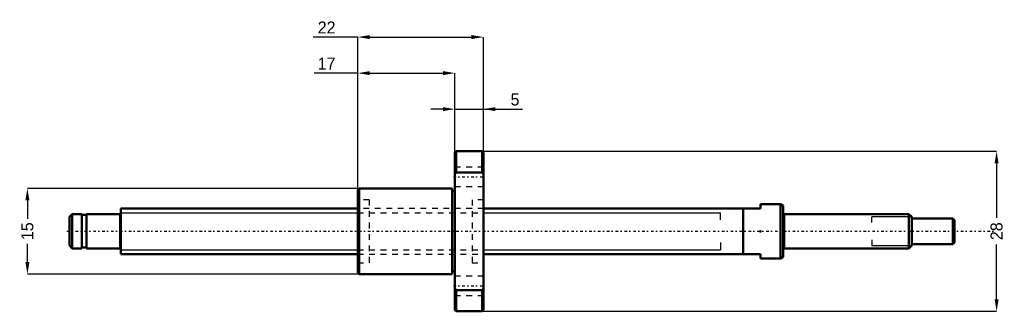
# Model space of a CAD drawing. Header units: millimetres. Extents: x -18 to 155, y -14 to 37.
import ezdxf

# ---------------------------------------------------------------- set-up
doc = ezdxf.new("R2010")
doc.units = ezdxf.units.MM
doc.linetypes.add('Center', pattern=[1.5, 0.45, -0.5, 0.05, -0.5])
doc.linetypes.add('Dashed', pattern=[2, 1, -1])
for name, color, linetype, lineweight in [('2d ConnectionPoints', 7, 'Continuous', 50), ('AM_0', 7, 'Continuous', 50), ('AM_4', 3, 'Continuous', 25), ('AM_5', 3, 'Continuous', 25), ('AM_7', 7, 'Center', 25), ('AM_9', 6, 'Dashed', 25)]:
    doc.layers.add(name, color=color, linetype=linetype, lineweight=lineweight)
doc.dimstyles.new('ISO-25', dxfattribs={"dimtxt": 2.5, "dimasz": 2.5, "dimexe": 1.25, "dimexo": 0.625, "dimtad": 1, "dimtxsty": 'Standard', "dimcen": 2.5, "dimadec": 0, "dimazin": 0, "dimtfac": 1, "dimtmove": 0, "dimatfit": 3, "dimfxl": 0, "dimarcsym": 0})

# ---------------------------------------------------------------- blocks, each defined once
blk = doc.blocks.new('1_BNK_0802_3RRG0_155LC5YRR_Nut_0_in_BNK0802_3RRG0_155LC5Y_63_5__4')
at = {"layer": 'AM_0'}
for p, q in [((58.75, 14), (58.5, 13.75)), ((63.25, 14), (58.75, 14)), ((58.75, 14), (58.75, 10.28)), ((63.5, 13.75), (63.25, 14)), ((63.25, 14), (63.25, 10.28)), ((58.5, 13.75), (58.5, -13.75)), ((63.5, 13.75), (63.5, -13.75)), ((58.5, 9.94), (58.75, 10.28)), ((58.75, 10.28), (63.25, 10.28)), ((63.25, 10.28), (63.5, 9.94)), ((41.75, 7.5), (41.5, 7.25)), ((41.5, 7.25), (41.5, -7.25)), ((58, 7.5), (41.75, 7.5)), ((41.75, 7.5), (41.75, -7.5)), ((58, 7.5), (58, -7.5)), ((58.5, 7), (58, 7)), ((41.5, -7.25), (41.75, -7.5)), ((41.75, -7.5), (58, -7.5)), ((58, -7), (58.5, -7)), ((58.75, -10.28), (58.5, -9.94)), ((63.25, -10.28), (58.75, -10.28)), ((58.75, -10.28), (58.75, -14)), ((63.5, -9.94), (63.25, -10.28)), ((63.25, -10.28), (63.25, -14)), ((58.5, -13.75), (58.75, -14)), ((63.25, -14), (63.5, -13.75)), ((58.75, -14), (63.25, -14))]:
    blk.add_line(p, q, dxfattribs=at)
at = {"layer": 'AM_7'}
for p, q in [((58.25, 9.53), (63.75, 9.53)), ((58.25, -9.53), (63.75, -9.53))]:
    blk.add_line(p, q, dxfattribs=at)
at = {"layer": 'AM_9'}
for p, q in [((63.5, 11.23), (58.5, 11.23)), ((58.5, 7.83), (63.5, 7.83)), ((43.5, 5.5), (41.5, 5.5)), ((43.5, 5.5), (43.5, -5.5)), ((61.5, 5.5), (61.5, -5.5)), ((63.5, 5.5), (61.5, 5.5)), ((61.5, 4), (43.5, 4)), ((43.5, -4), (61.5, -4)), ((41.5, -5.5), (43.5, -5.5)), ((61.5, -5.5), (63.5, -5.5)), ((63.5, -7.83), (58.5, -7.83)), ((58.5, -11.23), (63.5, -11.23))]:
    blk.add_line(p, q, dxfattribs=at)
blk = doc.blocks.new('2_BNK_0802_3RRG0_155LC5Y_Shaft_0_in_BNK0802_3RRG0_155LC5Y_63_5__4')
at = {"layer": 'AM_0'}
for p, q in [((0, 4), (0, -4)), ((41.5, 4), (0, 4)), ((112, 4), (63.5, 4)), ((109, 4), (109, -4)), ((115.5, 4.75), (112, 4.75)), ((112, 4.75), (112, 4)), ((115.5, 4.75), (115.5, -4.75)), ((116, 4.461), (115.5, 4.75)), ((116, 4.461), (116, -4.461)), ((-8.5, 3), (-9, 2.5)), ((-9, 2.5), (-9, -2.5)), ((-8.5, 3), (-8.5, -3)), ((-6.8, 3), (-8.5, 3)), ((-6.8, 3), (-6.8, -3)), ((-6, 2.85), (-6.8, 2.85)), ((-6, 3), (-6, -3)), ((-0.2, 3), (-6, 3)), ((138, 3), (116.2, 3)), ((138, 3), (138, -3)), ((138.5, 2.5), (138, 3)), ((138.5, 2.5), (138.5, -2.5)), ((145.7, 2.25), (138.5, 2.25)), ((146, 1.95), (145.7, 2.25)), ((145.7, 2.25), (145.7, -2.25)), ((146, 1.95), (146, -1.95)), ((-9, -2.5), (-8.5, -3)), ((-8.5, -3), (-6.8, -3)), ((-6.8, -2.85), (-6, -2.85)), ((-6, -3), (-0.2, -3)), ((116.2, -3), (138, -3)), ((138, -3), (138.5, -2.5)), ((138.5, -2.25), (145.7, -2.25)), ((145.7, -2.25), (146, -1.95)), ((0, -4), (41.5, -4)), ((63.5, -4), (112, -4)), ((112, -4), (112, -4.75)), ((112, -4.75), (115.5, -4.75)), ((115.5, -4.75), (116, -4.461))]:
    blk.add_line(p, q, dxfattribs=at)
for centre, start, end in [((-0.2, 3.2), 270, 360), ((116.2, 3.2), 180, 270), ((-0.2, -3.2), 0, 90), ((116.2, -3.2), 90, 180)]:
    blk.add_arc(centre, 0.2, start, end, dxfattribs=at)
at = {"layer": 'AM_4'}
for p, q in [((-0.2, 3), (-0.2, -3)), ((116.2, 3), (116.2, -3))]:
    blk.add_line(p, q, dxfattribs=at)
at = {"layer": 'AM_5'}
for p, q in [((0, 3.233), (41.5, 3.233)), ((63.5, 3.233), (105, 3.233)), ((105, 2), (105, 3.233)), ((138.46, 2.54), (131.5, 2.54)), ((131.5, 1.5), (131.5, 2.54)), ((131.5, -1.5), (131.5, -2.54)), ((0, -3.233), (41.5, -3.233)), ((63.5, -3.233), (105, -3.233)), ((105, -2), (105, -3.233)), ((138.46, -2.54), (131.5, -2.54))]:
    blk.add_line(p, q, dxfattribs=at)
at = {"layer": 'AM_5', "linetype": 'Dashed'}
for p, q in [((41.5, 3.233), (63.5, 3.233)), ((41.5, -3.233), (63.5, -3.233))]:
    blk.add_line(p, q, dxfattribs=at)
at = {"layer": 'AM_7'}
blk.add_line((-9.45, 0), (153.3, 0), dxfattribs=at)
at = {"layer": 'AM_9'}
for p, q in [((63.5, 4), (41.5, 4)), ((41.5, -4), (63.5, -4))]:
    blk.add_line(p, q, dxfattribs=at)
blk = doc.blocks.new('*D3')
at = {"layer": 'AM_5', "color": 0, "lineweight": -2}
for p, q in [((41.75, 7.5), (-16.35, 7.5)), ((-16.35, 5.4), (-16.35, 2.18)), ((-16.35, -5.4), (-16.35, -2.18)), ((41.75, -7.5), (-16.35, -7.5))]:
    blk.add_line(p, q, dxfattribs=at)
at = {"layer": 'AM_5', "color": 0}
for points in [[(-16, 5.4), (-16.7, 5.4), (-16.35, 7.5)], [(-16.7, -5.4), (-16, -5.4), (-16.35, -7.5)]]:
    blk.add_solid(points, dxfattribs=at)
at = {"layer": 'Defpoints', "color": 0}
for p in [(41.75, 7.5), (-16.35, -7.5), (41.75, -7.5)]:
    blk.add_point(p, dxfattribs=at)
at = {"layer": 'AM_5', "color": 0, "insert": (-16.35, 0), "char_height": 2.1, "attachment_point": 5, "rotation": 90}
blk.add_mtext('15', dxfattribs=at)
blk = doc.blocks.new('*D4')
at = {"layer": 'AM_5', "color": 0, "lineweight": -2}
for p, q in [((63.25, 14), (153.35, 14)), ((153.35, 11.9), (153.35, 2.33)), ((153.35, -11.9), (153.35, -2.33)), ((63.25, -14), (153.35, -14))]:
    blk.add_line(p, q, dxfattribs=at)
at = {"layer": 'AM_5', "color": 0}
for points in [[(153.7, 11.9), (153, 11.9), (153.35, 14)], [(153, -11.9), (153.7, -11.9), (153.35, -14)]]:
    blk.add_solid(points, dxfattribs=at)
at = {"layer": 'Defpoints', "color": 0}
for p in [(63.25, 14), (63.25, -14), (153.35, -14)]:
    blk.add_point(p, dxfattribs=at)
at = {"layer": 'AM_5', "color": 0, "insert": (153.35, 0), "char_height": 2.1, "attachment_point": 5, "rotation": 90}
blk.add_mtext('28', dxfattribs=at)
blk = doc.blocks.new('*D5')
at = {"layer": 'AM_5', "color": 0, "lineweight": -2}
for p, q in [((56.4, 21.35), (54.3, 21.35)), ((58.5, 13.75), (58.5, 21.35)), ((58.5, 21.35), (63.5, 21.35)), ((63.5, 13.75), (63.5, 21.35)), ((63.5, 21.35), (70.36, 21.35)), ((65.6, 21.35), (67.7, 21.35))]:
    blk.add_line(p, q, dxfattribs=at)
at = {"layer": 'AM_5', "color": 0}
for points in [[(56.4, 21), (56.4, 21.7), (58.5, 21.35)], [(65.6, 21.7), (65.6, 21), (63.5, 21.35)]]:
    blk.add_solid(points, dxfattribs=at)
at = {"layer": 'Defpoints', "color": 0}
for p in [(63.5, 21.35), (58.5, 13.75), (63.5, 13.75)]:
    blk.add_point(p, dxfattribs=at)
at = {"layer": 'AM_5', "color": 0, "insert": (69.03, 23.03), "char_height": 2.1, "attachment_point": 5}
blk.add_mtext('5', dxfattribs=at)
blk = doc.blocks.new('*D6')
at = {"layer": 'AM_5', "color": 0, "lineweight": -2}
for p, q in [((41.5, 27.65), (33.86, 27.65)), ((41.5, 7.25), (41.5, 27.65)), ((43.6, 27.65), (56.4, 27.65)), ((58.5, 13.75), (58.5, 27.65))]:
    blk.add_line(p, q, dxfattribs=at)
at = {"layer": 'AM_5', "color": 0}
for points in [[(43.6, 28), (43.6, 27.3), (41.5, 27.65)], [(56.4, 27.3), (56.4, 28), (58.5, 27.65)]]:
    blk.add_solid(points, dxfattribs=at)
at = {"layer": 'Defpoints', "color": 0}
for p in [(58.5, 27.65), (58.5, 13.75), (41.5, 7.25)]:
    blk.add_point(p, dxfattribs=at)
at = {"layer": 'AM_5', "color": 0, "insert": (36.04, 29.33), "char_height": 2.1, "attachment_point": 5}
blk.add_mtext('17', dxfattribs=at)
blk = doc.blocks.new('*D7')
at = {"layer": 'AM_5', "color": 0, "lineweight": -2}
for p, q in [((41.5, 33.95), (33.71, 33.95)), ((41.5, 7.25), (41.5, 33.95)), ((43.6, 33.95), (61.4, 33.95)), ((63.5, 13.75), (63.5, 33.95))]:
    blk.add_line(p, q, dxfattribs=at)
at = {"layer": 'AM_5', "color": 0}
for points in [[(43.6, 34.3), (43.6, 33.6), (41.5, 33.95)], [(61.4, 33.6), (61.4, 34.3), (63.5, 33.95)]]:
    blk.add_solid(points, dxfattribs=at)
at = {"layer": 'Defpoints', "color": 0}
for p in [(63.5, 33.95), (63.5, 13.75), (41.5, 7.25)]:
    blk.add_point(p, dxfattribs=at)
at = {"layer": 'AM_5', "color": 0, "insert": (36.04, 35.63), "char_height": 2.1, "attachment_point": 5}
blk.add_mtext('22', dxfattribs=at)

msp = doc.modelspace()

# ---------------------------------------------------------------- linework, layer by layer
at = {"layer": '2d ConnectionPoints'}
for p in [(0, 0), (112, 0)]:
    msp.add_point(p, dxfattribs=at)

# ---------------------------------------------------------------- block references
for name in ['1_BNK_0802_3RRG0_155LC5YRR_Nut_0_in_BNK0802_3RRG0_155LC5Y_63_5__4', '2_BNK_0802_3RRG0_155LC5Y_Shaft_0_in_BNK0802_3RRG0_155LC5Y_63_5__4']:
    msp.add_blockref(name, (0, 0))

# ---------------------------------------------------------------- dimensions: what is measured, and where the dimension line sits
at = {"layer": 'AM_5'}
for base, p1, p2, text, picture, middle in [((63.5, 33.95), (41.5, 7.25), (63.5, 13.75), '22', '*D7', (36.04, 33.95)), ((58.5, 27.65), (41.5, 7.25), (58.5, 13.75), '17', '*D6', (36.04, 27.65)), ((63.5, 21.35), (58.5, 13.75), (63.5, 13.75), '5', '*D5', (69.03, 21.35))]:
    dim = msp.add_linear_dim(base=base, p1=p1, p2=p2, text=text, dimstyle='ISO-25', override={"dimtxt": 2.1, "dimasz": 2.1, "dimexe": 0, "dimexo": 0, "dimgap": 0.63}, dxfattribs=at)
    dim.commit()
    dim.dimension.update_dxf_attribs({"geometry": picture, "text_midpoint": middle, "dimtype": 160})
for base, p1, p2, text, picture, middle in [((153.35, -14), (63.25, 14), (63.25, -14), '28', '*D4', (153.35, 0)), ((-16.35, -7.5), (41.75, 7.5), (41.75, -7.5), '15', '*D3', (-16.35, 0))]:
    dim = msp.add_linear_dim(base=base, p1=p1, p2=p2, angle=90, text=text, dimstyle='ISO-25', override={"dimtxt": 2.1, "dimasz": 2.1, "dimexe": 0, "dimexo": 0, "dimgap": 0.63}, dxfattribs=at)
    dim.commit()
    dim.dimension.update_dxf_attribs({"geometry": picture, "text_midpoint": middle, "dimtype": 160, "text_rotation": 90})

doc.saveas('drawing.dxf')
